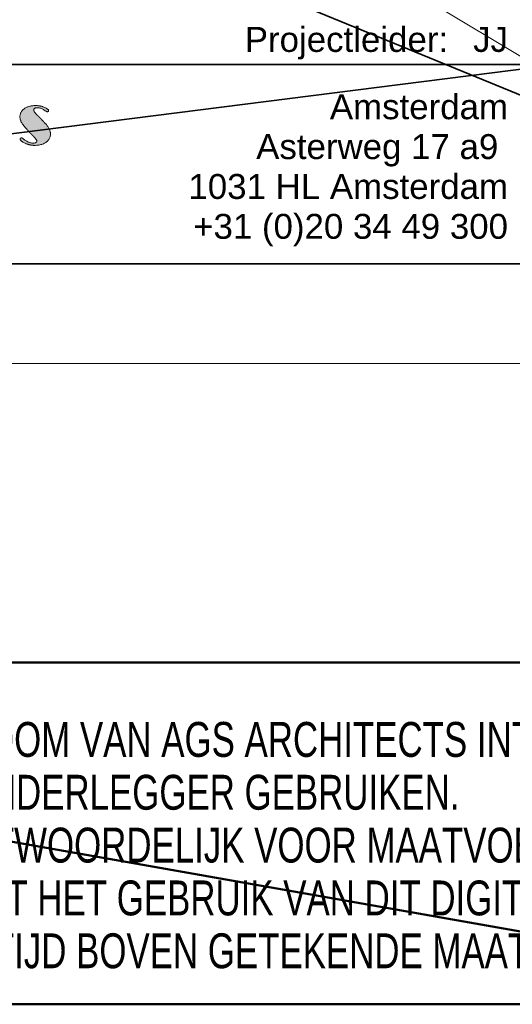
# Model space of a CAD drawing. Header units: millimetres. Extents: x -437 to 139813, y -473 to 90544.
# Tile 141 of 149: x 129670 to 134606, y 14 to 9892. Entities that reach past the tile are written whole.
import ezdxf
from ezdxf.enums import TextEntityAlignment as Align

# ---------------------------------------------------------------- set-up
doc = ezdxf.new("R2010")
doc.units = ezdxf.units.MM
for name, color, linetype, lineweight in [('059 Kader (tekening)', 253, 'Continuous', 13), ('060 Hoofd (tekening)', 253, 'Continuous', 13), ('999 Tags', 253, 'Continuous', 13)]:
    doc.layers.add(name, color=color, linetype=linetype, lineweight=lineweight)
doc.layers.add('Xref', color=253, linetype='Continuous')
doc.styles.add('pres Arial 14.0 mm', font='txt', dxfattribs={"height": 14})
doc.styles.add('Style-Arial', font='arial.ttf')

# ---------------------------------------------------------------- blocks, each defined once
blk = doc.blocks.new('PWH1-v2')
at = {"layer": '060 Hoofd (tekening)', "linetype": 'Continuous', "lineweight": 13}
h = blk.add_hatch(color=256, dxfattribs=at)
edge = h.paths.add_edge_path()
edge.add_line((-88.895, 14.149), (-89.616, 14.896))
edge.add_spline(control_points=[(-89.616, 14.896), (-89.636, 14.919), (-89.675, 14.957), (-89.982, 15.267), (-89.982, 15.412), (-89.982, 15.522), (-89.89, 15.588), (-89.798, 15.654), (-89.649, 15.654), (-89.325, 15.654), (-88.992, 15.446), (-88.659, 15.239), (-88.63, 15.239), (-88.575, 15.239), (-88.536, 15.274), (-88.497, 15.31), (-88.497, 15.358), (-88.497, 15.519), (-88.908, 15.693), (-89.319, 15.867), (-89.824, 15.867), (-90.503, 15.867), (-90.935, 15.549), (-91.367, 15.231), (-91.367, 14.736), (-91.367, 14.462), (-91.199, 14.161), (-91.031, 13.861), (-90.636, 13.438)], knot_values=[0, 0, 0, 0.071429, 0.071429, 0.142857, 0.142857, 0.214286, 0.214286, 0.285714, 0.285714, 0.357143, 0.357143, 0.428571, 0.428571, 0.5, 0.5, 0.571429, 0.571429, 0.642857, 0.642857, 0.714286, 0.714286, 0.785714, 0.785714, 0.857143, 0.857143, 0.928571, 0.928571, 1, 1, 1], degree=2, periodic=0)
edge.add_line((-90.636, 13.438), (-90.07, 12.839))
edge.add_spline(control_points=[(-90.07, 12.839), (-90.04, 12.807), (-89.998, 12.761), (-89.668, 12.406), (-89.668, 12.309), (-89.668, 12.211), (-89.772, 12.154), (-89.875, 12.097), (-90.053, 12.097), (-90.221, 12.097), (-90.422, 12.169), (-90.623, 12.241), (-90.836, 12.378), (-90.904, 12.423), (-91.031, 12.528), (-91.157, 12.632), (-91.221, 12.632), (-91.273, 12.632), (-91.307, 12.593), (-91.341, 12.554), (-91.341, 12.499), (-91.341, 12.434), (-91.285, 12.367), (-91.228, 12.301), (-91.115, 12.233), (-90.84, 12.06), (-90.521, 11.966), (-90.202, 11.872), (-89.902, 11.872), (-89.183, 11.872), (-88.745, 12.188), (-88.307, 12.504), (-88.307, 13.006), (-88.307, 13.271), (-88.454, 13.558), (-88.601, 13.845), (-88.895, 14.149)], knot_values=[0, 0, 0, 0.055556, 0.055556, 0.111111, 0.111111, 0.166667, 0.166667, 0.222222, 0.222222, 0.277778, 0.277778, 0.333333, 0.333333, 0.388889, 0.388889, 0.444444, 0.444444, 0.5, 0.5, 0.555556, 0.555556, 0.611111, 0.611111, 0.666667, 0.666667, 0.722222, 0.722222, 0.777778, 0.777778, 0.833333, 0.833333, 0.888889, 0.888889, 0.944444, 0.944444, 1, 1, 1], degree=2, periodic=0)
blk.add_open_spline([(-88.895, 14.149), (-89.256, 14.523), (-89.616, 14.896), (-89.636, 14.919), (-89.675, 14.957), (-89.982, 15.267), (-89.982, 15.412), (-89.982, 15.522), (-89.89, 15.588), (-89.798, 15.654), (-89.649, 15.654), (-89.325, 15.654), (-88.992, 15.446), (-88.659, 15.239), (-88.63, 15.239), (-88.575, 15.239), (-88.536, 15.274), (-88.497, 15.31), (-88.497, 15.358), (-88.497, 15.519), (-88.908, 15.693), (-89.319, 15.867), (-89.824, 15.867), (-90.503, 15.867), (-90.935, 15.549), (-91.367, 15.231), (-91.367, 14.736), (-91.367, 14.462), (-91.199, 14.161), (-91.031, 13.861), (-90.636, 13.438), (-90.353, 13.138), (-90.07, 12.839), (-90.04, 12.807), (-89.998, 12.761), (-89.668, 12.406), (-89.668, 12.309), (-89.668, 12.211), (-89.772, 12.154), (-89.875, 12.097), (-90.053, 12.097), (-90.221, 12.097), (-90.422, 12.169), (-90.623, 12.241), (-90.836, 12.378), (-90.904, 12.423), (-91.031, 12.528), (-91.157, 12.632), (-91.221, 12.632), (-91.273, 12.632), (-91.307, 12.593), (-91.341, 12.554), (-91.341, 12.499), (-91.341, 12.434), (-91.285, 12.367), (-91.228, 12.301), (-91.115, 12.233), (-90.84, 12.06), (-90.521, 11.966), (-90.202, 11.872), (-89.902, 11.872), (-89.183, 11.872), (-88.745, 12.188), (-88.307, 12.504), (-88.307, 13.006), (-88.307, 13.271), (-88.454, 13.558), (-88.601, 13.845), (-88.895, 14.149)], degree=2, knots=[0, 0, 0, 0.25, 0.25, 0.267857, 0.267857, 0.285714, 0.285714, 0.303571, 0.303571, 0.321429, 0.321429, 0.339286, 0.339286, 0.357143, 0.357143, 0.375, 0.375, 0.392857, 0.392857, 0.410714, 0.410714, 0.428571, 0.428571, 0.446429, 0.446429, 0.464286, 0.464286, 0.482143, 0.482143, 0.5, 0.5, 0.75, 0.75, 0.763889, 0.763889, 0.777778, 0.777778, 0.791667, 0.791667, 0.805556, 0.805556, 0.819444, 0.819444, 0.833333, 0.833333, 0.847222, 0.847222, 0.861111, 0.861111, 0.875, 0.875, 0.888889, 0.888889, 0.902778, 0.902778, 0.916667, 0.916667, 0.930556, 0.930556, 0.944444, 0.944444, 0.958333, 0.958333, 0.972222, 0.972222, 0.986111, 0.986111, 1, 1, 1], dxfattribs=at)
at = {"layer": '060 Hoofd (tekening)', "color": 254, "linetype": 'Continuous', "lineweight": 13, "style": 'Style-Arial'}
blk.add_text('Projectleider:', height=2.5, dxfattribs=at).set_placement((-48.457, 21.25), align=Align.RIGHT)
for s, p in [('Amsterdam', (-42.457, 17)), ('Asterweg 17 a9 ', (-42.457, 13)), ('1031 HL Amsterdam', (-42.457, 9)), ('+31 (0)20 34 49 300', (-42.457, 5))]:
    blk.add_text(s, height=2.5, dxfattribs=at).set_placement(p, align=Align.TOP_RIGHT)
at = {"layer": '060 Hoofd (tekening)', "color": 254, "linetype": 'Continuous', "lineweight": 35, "insert": (-158.502, -70.73), "char_height": 3.5, "attachment_point": 7, "line_spacing_factor": 0.908572, "style": 'Style-Arial'}
blk.add_mtext('\\H1x;\\W0.714287;DIT DIGITAAL BESTAND BLIJFT EIGENDOM VAN AGS ARCHITECTS INT.\\PDERDEN MOGEN DIT BESTAND ALS ONDERLEGGER GEBRUIKEN.\\PAGS ARCHITECTS INT. IS NIET VERANTWOORDELIJK VOOR MAATVOERINGS-\\PCONSEQUENTIES VOORTVLOEIEND UIT HET GEBRUIK VAN DIT DIGITAAL BESTAND.\\PGESCHREVEN MAAT PREVALEERT ALTIJD BOVEN GETEKENDE MAAT.\\P', dxfattribs=at)
at = {"layer": '999 Tags', "linetype": 'Continuous', "lineweight": 13, "style": 'Style-Arial'}
blk.add_attdef('tek_status', text='', height=8, dxfattribs=at).set_placement((-97.457, 92.5), align=Align.MIDDLE_CENTER)
for tag, height, p in [('projectleider', 2.5, (-42.457, 21.25)), ('proj_nummer', 4.5, (-2.457, 14.5))]:
    blk.add_attdef(tag, text='', height=height, dxfattribs=at).set_placement(p, align=Align.RIGHT)
at = {"layer": '999 Tags', "linetype": 'Continuous', "lineweight": 13, "style": 'Style-Arial', "width": 0.888889}
blk.add_attdef('tek_nummer', text='', height=4.5, dxfattribs=at).set_placement((-2.457, 2), align=Align.RIGHT)
at = {"layer": '999 Tags', "linetype": 'Continuous', "lineweight": 13, "style": 'Style-Arial'}
for tag, height in [('tek_omschrijving_2', 6), ('tek_omschrijving', 6), ('proj_plaats', 6), ('proj_omschrijving', 6), ('tek_formaat', 2.5), ('wijz_datum1', 2.5), ('schaal', 2.5), ('opdrachtgever', 2.5)]:
    blk.add_attdef(tag, (0, 0), '', height=height, dxfattribs=at)
at = {"layer": '060 Hoofd (tekening)', "color": 254, "linetype": 'Continuous', "lineweight": 35}
mesh = blk.add_polyface(dxfattribs=at)
corners = [(-194.957, 0), (0.043, 0), (0.043, 80), (-194.957, 80)]
mesh.append_faces([[corners[k] for k in face] for face in [(3, 1, 2)]], dxfattribs={"vtx0": -1, "color": 254})
mesh.append_faces([[corners[k] for k in face] for face in [(3, 0, 1)]], dxfattribs={"vtx2": -1, "color": 254})
mesh = blk.add_polyface(dxfattribs=at)
corners = [(-194.957, 20), (-37.457, 20), (-37.457, 0), (-194.957, 0)]
mesh.append_faces([[corners[k] for k in face] for face in [(3, 1, 2)]], dxfattribs={"vtx0": -1, "color": 254})
mesh.append_faces([[corners[k] for k in face] for face in [(3, 0, 1)]], dxfattribs={"vtx2": -1, "color": 254})
at = {"layer": '060 Hoofd (tekening)', "color": 254, "linetype": 'Continuous', "lineweight": 50}
mesh = blk.add_polyface(dxfattribs=at)
corners = [(0.043, -40), (-193.957, -40), (-193.957, -74.301), (0.043, -74.301)]
mesh.append_faces([[corners[k] for k in face] for face in [(3, 1, 2)]], dxfattribs={"vtx0": -1, "color": 254})
mesh.append_faces([[corners[k] for k in face] for face in [(3, 0, 1)]], dxfattribs={"vtx2": -1, "color": 254})
blk = doc.blocks.new('AE1')
at = {"layer": '059 Kader (tekening)', "color": 12, "linetype": 'Continuous', "lineweight": 13}
mesh = blk.add_polyface(dxfattribs=at)
corners = [(0, 0), (1399, 0), (1399, 841), (0, 841)]
mesh.append_faces([[corners[k] for k in face] for face in [(3, 1, 2)]], dxfattribs={"vtx0": -1, "color": 12})
mesh.append_faces([[corners[k] for k in face] for face in [(3, 0, 1)]], dxfattribs={"vtx2": -1, "color": 12})
at = {"layer": '059 Kader (tekening)', "color": 12, "linetype": 'Continuous', "lineweight": 35}
mesh = blk.add_polyface(dxfattribs=at)
corners = [(10, 10), (1389, 10), (1389, 831), (10, 831)]
mesh.append_faces([[corners[k] for k in face] for face in [(0, 2, 3)]], dxfattribs={"vtx0": -1, "color": 12})
mesh.append_faces([[corners[k] for k in face] for face in [(1, 2, 0)]], dxfattribs={"vtx1": -1, "color": 12})

msp = doc.modelspace()

# ---------------------------------------------------------------- block references
at = {"layer": 'Xref', "linetype": 'Continuous', "lineweight": 35, "xscale": 100, "yscale": 100, "zscale": 100}
msp.add_blockref('AE1', (-87, 6444.2), dxfattribs=at)
at = {"layer": 'Xref', "linetype": 'Continuous', "lineweight": 50}
ref = msp.add_blockref('PWH1-v2', (138808.7, 7444.2), dxfattribs=dict(at, xscale=100, yscale=100, zscale=100))
ref.add_attrib('projectleider', 'JJ', dxfattribs={"layer": '999 Tags', "linetype": 'Continuous', "lineweight": 13, "height": 250, "style": 'Style-Arial'}).set_placement((134563, 9569.2), align=Align.RIGHT)

# ---------------------------------------------------------------- texts
at = {"layer": 'Xref', "insert": (129169.5, 12236.6), "char_height": 1400, "attachment_point": 5, "rotation": 27.14968, "line_spacing_factor": 0.96, "style": 'pres Arial 14.0 mm'}
msp.add_mtext('\\T1.151;CONCEPT\\P21-10-2019', dxfattribs=at)

doc.saveas('drawing.dxf')
